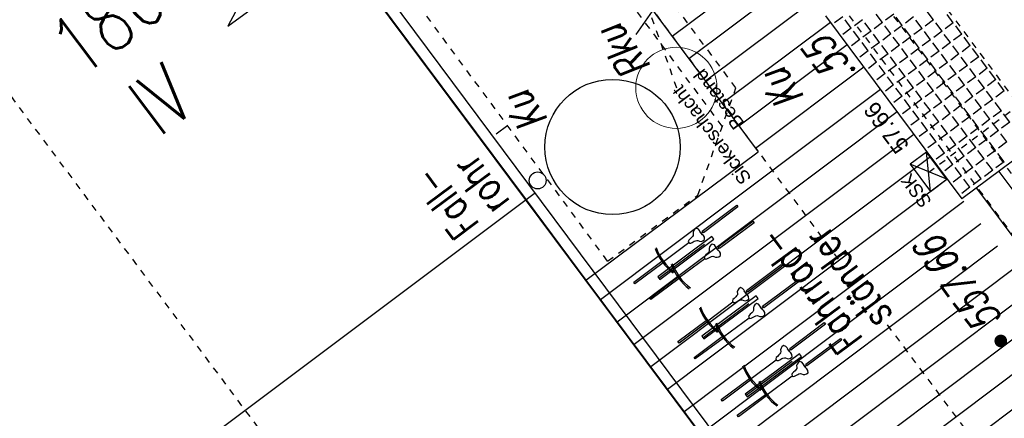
# Model space of a CAD drawing. Header units: metres. Extents: x 2 to 485, y 6 to 594.
# Tile 47 of 176: x 231.47 to 246.03, y 223.47 to 229.36. Entities that reach past the tile are written whole.
import ezdxf
from ezdxf.enums import TextEntityAlignment as Align

# ---------------------------------------------------------------- set-up
doc = ezdxf.new("R2010")
doc.units = ezdxf.units.M
doc.header["$LTSCALE"] = 0.0125
for name, pattern in [('237-14_Züricher Str._GL_3_RW_2014-11-28_bea$0$STRICHLINIE2', [9.525, 6.35, -3.175]), ('250', [0]), ('260241_A_bea$0$GESTRICHELTX2', [0.7, 0.5, -0.2]), ('260241_A_bea$0$PUNKTIERT', [0.2, 0, -0.2]), ('GESTRICHELT', [0.4, 0.2, -0.2]), ('GEWOFAG_Hof 3_141022_Grundriss_bea$0$AUSGEZOGEN', [0])]:
    doc.linetypes.add(name, pattern=pattern)
for name, color, linetype in [('237-14_Züricher Str._GL_3_RW_2014-11-28_bea$0$_GRU_Regenwasser', 150, '237-14_Züricher Str._GL_3_RW_2014-11-28_bea$0$STRICHLINIE2'), ('260241_A_bea$0$B10_GEBAEUDE', 1, 'Continuous'), ('260241_A_bea$0$B13_GEB_ZUBEHOER', 12, 'Continuous'), ('260241_A_bea$0$B14_GEB_ZUB_GESTR', 12, 'Continuous'), ('260241_A_bea$0$B15_GEB_TXT', 12, 'Continuous'), ('260241_A_bea$0$B25_EINFASS_GEPKT', 7, '260241_A_bea$0$PUNKTIERT'), ('260241_A_bea$0$B28_VEINFASS_TXT', 5, 'Continuous'), ('260241_A_bea$0$B34_ZUBEHOER_1', 6, 'Continuous'), ('260241_A_bea$0$B53_HAUPTHOEHEN', 4, 'Continuous'), ('260241_A_bea$0$B54_HOEHEN', 253, 'Continuous'), ('f_baum', 3, 'Continuous'), ('f_entwässerung', 170, 'Continuous'), ('f_fahrrad', 201, 'Continuous'), ('f_fahrradbügel', 152, 'Continuous'), ('f_feuerwehr', 10, 'Continuous'), ('f_schraff', 251, 'Continuous'), ('f_text_100', 7, 'Continuous'), ('f_weg', 2, 'Continuous')]:
    doc.layers.add(name, color=color, linetype=linetype)
doc.layers.add('GEWOFAG_Hof 3_141022_Grundriss_bea$0$STANDARD', color=7, linetype='GEWOFAG_Hof 3_141022_Grundriss_bea$0$AUSGEZOGEN', lineweight=13)
doc.styles.add('260241_A_bea$0$ROMANS', font='ROMANS')
doc.styles.add('GEWOFAG_Hof 3_141022_Grundriss_bea$0$ARIAL', font='arial.ttf')

# ---------------------------------------------------------------- blocks, each defined once
blk = doc.blocks.new('260241_A_bea$0$HOEHENPKT_ZENTR')
at = {"const_width": 0.75}
blk.add_lwpolyline([(-0.375, 0, 1), (0.375, 0, 1)], format="xyb", close=True, dxfattribs=at)

msp = doc.modelspace()

# ---------------------------------------------------------------- linework, layer by layer
at = {"color": 252}
msp.add_ellipse((239.132, 226.983), major_axis=(0.0884, 0.0884), ratio=1, start_param=5.497787, end_param=11.780972, dxfattribs=at)
at = {"layer": '237-14_Züricher Str._GL_3_RW_2014-11-28_bea$0$_GRU_Regenwasser', "ltscale": 0.05}
for p, q in [((241.189, 228.348), (238.638, 235.542)), ((244.914, 227.105), (246.643, 228.396))]:
    msp.add_line(p, q, dxfattribs=at)
at = {"layer": '260241_A_bea$0$B10_GEBAEUDE', "color": 7, "linetype": 'Continuous'}
for p, q in [((241.94, 222.7), (236.48, 230.019)), ((239.098, 226.798), (230.479, 220.336))]:
    msp.add_line(p, q, dxfattribs=at)
at = {"layer": '260241_A_bea$0$B13_GEB_ZUBEHOER', "color": 7, "linetype": 'Continuous'}
for p, q in [((235.6, 231.222), (234.551, 229.262)), ((234.551, 229.262), (236.168, 230.449)), ((242.112, 222.753), (236.594, 230.158))]:
    msp.add_line(p, q, dxfattribs=at)
at = {"layer": '260241_A_bea$0$B14_GEB_ZUB_GESTR', "color": 7, "linetype": '260241_A_bea$0$GESTRICHELTX2'}
msp.add_line((199.772, 270.54), (242.092, 213.82), dxfattribs=at)
at = {"layer": '260241_A_bea$0$B25_EINFASS_GEPKT', "color": 7, "linetype": '260241_A_bea$0$PUNKTIERT', "ltscale": 0.5}
for p, q in [((239.788, 234.704), (246.867, 225.222)), ((241.877, 232.77), (254.222, 216.282)), ((242.062, 228.35), (239.936, 231.215)), ((241.86, 227.783), (239.385, 231.119)), ((240.166, 225.791), (237.009, 230.065)), ((241.499, 226.764), (242.062, 228.35)), ((240.166, 225.791), (241.499, 226.764))]:
    msp.add_line(p, q, dxfattribs=at)
at = {"layer": '260241_A_bea$0$B28_VEINFASS_TXT', "color": 252, "linetype": 'Continuous'}
for p, q in [((240.895, 229.585), (240.582, 229.14)), ((238.519, 227.671), (238.693, 227.8))]:
    msp.add_line(p, q, dxfattribs=at)
at = {"layer": '260241_A_bea$0$B34_ZUBEHOER_1', "color": 252, "linetype": 'Continuous'}
for p, q in [((240.921, 225.537), (241.598, 226.042)), ((241.576, 224.66), (242.252, 225.165)), ((242.892, 224.308), (242.215, 223.803))]:
    msp.add_line(p, q, dxfattribs=at)
at = {"layer": 'f_baum'}
msp.add_circle((240.239, 227.477), 1, dxfattribs=at)
at = {"layer": 'f_entwässerung', "color": 170}
for p, q in [((244.88, 227.402), (244.64, 227.222)), ((245.179, 227.001), (244.88, 227.402)), ((244.939, 226.821), (244.88, 227.402)), ((244.64, 227.222), (244.939, 226.821)), ((245.179, 227.001), (244.64, 227.222)), ((244.939, 226.821), (245.179, 227.001))]:
    msp.add_line(p, q, dxfattribs=at)
at = {"layer": 'f_fahrrad'}
for p, q in [((241.435, 226.237), (241.429, 226.214)), ((241.429, 226.214), (241.43, 226.187)), ((241.43, 226.187), (241.429, 226.171)), ((241.449, 226.257), (241.435, 226.237)), ((241.473, 226.276), (241.449, 226.257)), ((241.507, 226.264), (241.473, 226.276)), ((241.526, 226.242), (241.507, 226.264)), ((241.534, 226.224), (241.526, 226.242)), ((241.566, 226.181), (241.531, 226.228)), ((241.55, 226.202), (241.534, 226.224)), ((241.55, 226.202), (241.574, 226.221)), ((241.566, 226.181), (241.55, 226.202)), ((241.55, 226.202), (241.55, 226.202)), ((241.55, 226.202), (241.55, 226.202)), ((241.55, 226.202), (241.55, 226.202)), ((241.55, 226.202), (241.55, 226.202)), ((240.993, 225.787), (241.365, 226.064)), ((241.365, 226.098), (241.358, 226.081)), ((241.358, 226.081), (241.364, 226.065)), ((241.364, 226.065), (241.378, 226.054)), ((241.382, 226.115), (241.365, 226.098)), ((241.378, 226.054), (241.396, 226.056)), ((241.405, 226.137), (241.382, 226.115)), ((241.396, 226.056), (241.417, 226.067)), ((241.419, 226.152), (241.405, 226.137)), ((241.417, 226.067), (241.445, 226.083)), ((241.429, 226.171), (241.419, 226.152)), ((241.445, 226.083), (241.463, 226.092)), ((241.463, 226.092), (241.485, 226.096)), ((241.485, 226.096), (241.5, 226.093)), ((241.5, 226.093), (241.525, 226.083)), ((241.525, 226.083), (241.549, 226.082)), ((241.549, 226.082), (241.573, 226.09)), ((241.581, 226.168), (241.566, 226.181)), ((241.573, 226.09), (241.598, 226.108)), ((241.596, 226.143), (241.581, 226.168)), ((241.598, 226.108), (241.596, 226.143)), ((241.71, 226.042), (241.687, 226.023)), ((241.744, 226.03), (241.71, 226.042)), ((241.642, 225.902), (241.619, 225.881)), ((241.656, 225.917), (241.642, 225.902)), ((241.667, 225.937), (241.656, 225.917)), ((241.672, 226.003), (241.666, 225.979)), ((241.666, 225.979), (241.668, 225.952)), ((241.668, 225.952), (241.667, 225.937)), ((241.687, 226.023), (241.672, 226.003)), ((241.763, 226.008), (241.744, 226.03)), ((241.771, 225.99), (241.763, 226.008)), ((241.803, 225.947), (241.768, 225.994)), ((241.787, 225.968), (241.771, 225.99)), ((241.787, 225.968), (241.811, 225.986)), ((241.803, 225.947), (241.787, 225.968)), ((241.787, 225.968), (241.787, 225.968)), ((241.787, 225.968), (241.787, 225.968)), ((241.787, 225.968), (241.787, 225.968)), ((241.787, 225.968), (241.787, 225.968)), ((241.818, 225.933), (241.803, 225.947)), ((241.833, 225.909), (241.818, 225.933)), ((241.835, 225.873), (241.833, 225.909)), ((241.23, 225.553), (241.602, 225.83)), ((241.602, 225.864), (241.595, 225.847)), ((241.595, 225.847), (241.601, 225.831)), ((241.601, 225.831), (241.615, 225.82)), ((241.619, 225.881), (241.602, 225.864)), ((241.615, 225.82), (241.633, 225.822)), ((241.633, 225.822), (241.654, 225.833)), ((241.654, 225.833), (241.682, 225.849)), ((241.682, 225.849), (241.7, 225.858)), ((241.7, 225.858), (241.722, 225.862)), ((241.722, 225.862), (241.737, 225.858)), ((241.737, 225.858), (241.762, 225.849)), ((241.762, 225.849), (241.787, 225.848)), ((241.787, 225.848), (241.81, 225.856)), ((241.81, 225.856), (241.835, 225.873)), ((242.089, 225.36), (242.083, 225.337)), ((242.083, 225.337), (242.085, 225.31)), ((242.104, 225.38), (242.089, 225.36)), ((242.128, 225.399), (242.104, 225.38)), ((242.161, 225.387), (242.128, 225.399)), ((242.18, 225.365), (242.161, 225.387)), ((242.189, 225.347), (242.18, 225.365)), ((242.22, 225.304), (242.185, 225.351)), ((242.204, 225.325), (242.189, 225.347)), ((242.204, 225.325), (242.229, 225.343)), ((242.22, 225.304), (242.204, 225.325)), ((242.204, 225.325), (242.204, 225.325)), ((242.204, 225.325), (242.204, 225.325)), ((242.204, 225.325), (242.204, 225.325)), ((242.204, 225.325), (242.204, 225.325)), ((241.648, 224.91), (242.019, 225.187)), ((242.019, 225.221), (242.012, 225.204)), ((242.012, 225.204), (242.018, 225.188)), ((242.018, 225.188), (242.032, 225.177)), ((242.036, 225.238), (242.019, 225.221)), ((242.032, 225.177), (242.05, 225.179)), ((242.06, 225.26), (242.036, 225.238)), ((242.05, 225.179), (242.072, 225.19)), ((242.073, 225.275), (242.06, 225.26)), ((242.072, 225.19), (242.099, 225.206)), ((242.084, 225.294), (242.073, 225.275)), ((242.085, 225.31), (242.084, 225.294)), ((242.099, 225.206), (242.118, 225.215)), ((242.118, 225.215), (242.139, 225.219)), ((242.139, 225.219), (242.154, 225.216)), ((242.154, 225.216), (242.18, 225.206)), ((242.18, 225.206), (242.204, 225.205)), ((242.204, 225.205), (242.227, 225.213)), ((242.236, 225.291), (242.22, 225.304)), ((242.227, 225.213), (242.253, 225.23)), ((242.25, 225.266), (242.236, 225.291)), ((242.253, 225.23), (242.25, 225.266)), ((242.297, 225.025), (242.273, 225.004)), ((242.311, 225.04), (242.297, 225.025)), ((242.321, 225.06), (242.311, 225.04)), ((242.327, 225.126), (242.32, 225.102)), ((242.32, 225.102), (242.322, 225.075)), ((242.322, 225.075), (242.321, 225.06)), ((242.341, 225.146), (242.327, 225.126)), ((242.365, 225.165), (242.341, 225.146)), ((242.398, 225.152), (242.365, 225.165)), ((242.418, 225.131), (242.398, 225.152)), ((242.426, 225.112), (242.418, 225.131)), ((242.458, 225.07), (242.423, 225.117)), ((242.442, 225.091), (242.426, 225.112)), ((242.442, 225.091), (242.466, 225.109)), ((242.458, 225.07), (242.442, 225.091)), ((242.442, 225.091), (242.442, 225.091)), ((242.442, 225.091), (242.442, 225.091)), ((242.442, 225.091), (242.442, 225.091)), ((242.442, 225.091), (242.442, 225.091)), ((242.473, 225.056), (242.458, 225.07)), ((242.488, 225.032), (242.473, 225.056)), ((242.49, 224.996), (242.488, 225.032)), ((241.885, 224.676), (242.257, 224.953)), ((242.257, 224.986), (242.25, 224.97)), ((242.25, 224.97), (242.256, 224.954)), ((242.256, 224.954), (242.27, 224.943)), ((242.273, 225.004), (242.257, 224.986)), ((242.27, 224.943), (242.288, 224.945)), ((242.288, 224.945), (242.309, 224.956)), ((242.309, 224.956), (242.337, 224.972)), ((242.337, 224.972), (242.355, 224.981)), ((242.355, 224.981), (242.376, 224.985)), ((242.376, 224.985), (242.392, 224.981)), ((242.392, 224.981), (242.417, 224.972)), ((242.417, 224.972), (242.441, 224.971)), ((242.441, 224.971), (242.465, 224.979)), ((242.465, 224.979), (242.49, 224.996)), ((242.729, 224.503), (242.723, 224.48)), ((242.723, 224.48), (242.724, 224.453)), ((242.724, 224.453), (242.723, 224.437)), ((242.743, 224.523), (242.729, 224.503)), ((242.767, 224.542), (242.743, 224.523)), ((242.801, 224.53), (242.767, 224.542)), ((242.82, 224.508), (242.801, 224.53)), ((242.828, 224.49), (242.82, 224.508)), ((242.86, 224.447), (242.825, 224.494)), ((242.844, 224.468), (242.828, 224.49)), ((242.844, 224.468), (242.868, 224.487)), ((242.86, 224.447), (242.844, 224.468)), ((242.844, 224.468), (242.844, 224.468)), ((242.844, 224.468), (242.844, 224.468)), ((242.844, 224.468), (242.844, 224.468)), ((242.844, 224.468), (242.844, 224.468)), ((242.875, 224.434), (242.86, 224.447)), ((242.287, 224.053), (242.659, 224.33)), ((242.659, 224.364), (242.652, 224.347)), ((242.652, 224.347), (242.658, 224.331)), ((242.658, 224.331), (242.672, 224.32)), ((242.676, 224.381), (242.659, 224.364)), ((242.672, 224.32), (242.69, 224.322)), ((242.699, 224.403), (242.676, 224.381)), ((242.69, 224.322), (242.711, 224.333)), ((242.713, 224.418), (242.699, 224.403)), ((242.711, 224.333), (242.739, 224.349)), ((242.723, 224.437), (242.713, 224.418)), ((242.739, 224.349), (242.757, 224.358)), ((242.757, 224.358), (242.779, 224.362)), ((242.779, 224.362), (242.794, 224.359)), ((242.794, 224.359), (242.819, 224.349)), ((242.819, 224.349), (242.843, 224.348)), ((242.843, 224.348), (242.867, 224.356)), ((242.867, 224.356), (242.892, 224.374)), ((242.89, 224.409), (242.875, 224.434)), ((242.892, 224.374), (242.89, 224.409)), ((243.004, 224.308), (242.981, 224.289)), ((243.038, 224.296), (243.004, 224.308)), ((243.057, 224.274), (243.038, 224.296)), ((242.936, 224.168), (242.913, 224.147)), ((242.95, 224.183), (242.936, 224.168)), ((242.961, 224.203), (242.95, 224.183)), ((242.966, 224.269), (242.96, 224.245)), ((242.96, 224.245), (242.962, 224.218)), ((242.962, 224.218), (242.961, 224.203)), ((242.981, 224.289), (242.966, 224.269)), ((243.065, 224.256), (243.057, 224.274)), ((243.097, 224.213), (243.062, 224.26)), ((243.081, 224.234), (243.065, 224.256)), ((243.081, 224.234), (243.105, 224.252)), ((243.097, 224.213), (243.081, 224.234)), ((243.081, 224.234), (243.081, 224.234)), ((243.081, 224.234), (243.081, 224.234)), ((243.081, 224.234), (243.081, 224.234)), ((243.081, 224.234), (243.081, 224.234)), ((243.112, 224.199), (243.097, 224.213)), ((243.127, 224.175), (243.112, 224.199)), ((243.129, 224.139), (243.127, 224.175)), ((242.524, 223.819), (242.896, 224.096)), ((242.896, 224.13), (242.889, 224.113)), ((242.889, 224.113), (242.895, 224.097)), ((242.895, 224.097), (242.909, 224.086)), ((242.913, 224.147), (242.896, 224.13)), ((242.909, 224.086), (242.927, 224.088)), ((242.927, 224.088), (242.948, 224.099)), ((242.948, 224.099), (242.976, 224.115)), ((242.976, 224.115), (242.994, 224.124)), ((242.994, 224.124), (243.016, 224.128)), ((243.016, 224.128), (243.031, 224.124)), ((243.031, 224.124), (243.056, 224.115)), ((243.056, 224.115), (243.081, 224.114)), ((243.081, 224.114), (243.104, 224.122)), ((243.104, 224.122), (243.129, 224.139))]:
    msp.add_line(p, q, dxfattribs=at)
for points in [[(242.092, 226.591), (241.582, 226.21), (241.564, 226.234), (242.074, 226.615)], [(242.33, 226.357), (241.819, 225.976), (241.801, 226), (242.312, 226.381)], [(240.985, 225.765), (240.569, 225.455), (240.552, 225.479), (240.967, 225.789)], [(242.747, 225.714), (242.236, 225.333), (242.218, 225.357), (242.729, 225.738)], [(241.222, 225.531), (240.807, 225.221), (240.789, 225.245), (241.204, 225.555)], [(242.984, 225.48), (242.474, 225.099), (242.456, 225.123), (242.966, 225.504)], [(241.639, 224.888), (241.224, 224.578), (241.206, 224.602), (241.621, 224.912)], [(243.386, 224.857), (242.876, 224.476), (242.858, 224.5), (243.368, 224.881)], [(241.877, 224.653), (241.461, 224.344), (241.443, 224.368), (241.859, 224.677)], [(243.624, 224.623), (243.113, 224.242), (243.095, 224.266), (243.606, 224.647)], [(242.279, 224.031), (241.863, 223.721), (241.846, 223.745), (242.261, 224.055)], [(242.516, 223.797), (242.101, 223.487), (242.083, 223.511), (242.498, 223.821)]]:
    msp.add_lwpolyline(points, close=True, dxfattribs=at)
for centre, radius, start, end in [((241.604, 226.243), 0.783, 199.8541, 233.2623), ((241.604, 226.243), 0.763, 199.3978, 233.7088), ((241.842, 226.009), 0.763, 199.3978, 233.7088), ((241.842, 226.009), 0.783, 199.8541, 233.2623), ((242.259, 225.366), 0.783, 199.8541, 233.2623), ((242.259, 225.366), 0.763, 199.3978, 233.7088), ((242.496, 225.132), 0.763, 199.3978, 233.7088), ((242.496, 225.132), 0.783, 199.8541, 233.2623), ((242.898, 224.509), 0.783, 199.8541, 233.2623), ((242.898, 224.509), 0.763, 199.3978, 233.7088), ((243.136, 224.275), 0.783, 199.8541, 233.2623), ((243.136, 224.275), 0.763, 199.3978, 233.7088)]:
    msp.add_arc(centre, radius, start, end, dxfattribs=at)
at = {"layer": 'f_fahrradbügel', "linetype": '250'}
for p, q in [((241.708, 226.154), (240.906, 225.557)), ((240.936, 225.517), (241.738, 226.114)), ((241.738, 226.114), (241.708, 226.154)), ((240.906, 225.557), (240.936, 225.517)), ((242.363, 225.277), (241.561, 224.68)), ((241.59, 224.64), (242.393, 225.237)), ((242.393, 225.237), (242.363, 225.277)), ((241.561, 224.68), (241.59, 224.64)), ((243.002, 224.42), (242.2, 223.823)), ((242.23, 223.783), (243.032, 224.38)), ((243.032, 224.38), (243.002, 224.42)), ((242.2, 223.823), (242.23, 223.783))]:
    msp.add_line(p, q, dxfattribs=at)
at = {"layer": 'f_feuerwehr', "linetype": 'GESTRICHELT'}
for p, q in [((240.885, 235.274), (246.387, 227.902)), ((237.303, 234.242), (243.582, 225.809)), ((244.3, 224.847), (258.562, 205.739))]:
    msp.add_line(p, q, dxfattribs=at)
at = {"layer": 'f_schraff', "linetype": 'Continuous'}
for p, q in [((242.718, 230.31), (241.122, 229.111)), ((242.965, 229.98), (241.368, 228.78)), ((243.212, 229.649), (241.614, 228.449)), ((243.642, 229.401), (243.52, 229.31)), ((244.229, 229.316), (244.138, 229.438)), ((244.397, 229.441), (244.275, 229.35)), ((244.522, 229.273), (244.431, 229.396)), ((244.69, 229.399), (244.568, 229.308)), ((244.983, 229.356), (244.892, 229.478)), ((245.276, 229.314), (245.185, 229.436)), ((243.459, 229.318), (241.861, 228.118)), ((243.767, 229.233), (243.676, 229.356)), ((243.935, 229.359), (243.813, 229.268)), ((244.061, 229.191), (243.97, 229.313)), ((244.229, 229.316), (244.107, 229.225)), ((244.354, 229.148), (244.263, 229.27)), ((244.522, 229.273), (244.4, 229.182)), ((244.815, 229.231), (244.724, 229.353)), ((244.983, 229.356), (244.861, 229.265)), ((245.109, 229.188), (245.017, 229.31)), ((245.276, 229.314), (245.154, 229.222)), ((245.402, 229.146), (245.311, 229.268)), ((243.767, 229.233), (243.645, 229.142)), ((243.893, 229.065), (243.802, 229.188)), ((244.061, 229.191), (243.939, 229.1)), ((244.186, 229.023), (244.095, 229.145)), ((244.354, 229.148), (244.232, 229.057)), ((244.479, 228.98), (244.388, 229.102)), ((244.647, 229.106), (244.525, 229.014)), ((244.647, 229.106), (244.556, 229.228)), ((244.815, 229.231), (244.693, 229.14)), ((244.941, 229.063), (244.849, 229.185)), ((245.109, 229.188), (244.986, 229.097)), ((245.234, 229.02), (245.143, 229.142)), ((245.402, 229.146), (245.28, 229.054)), ((245.527, 228.978), (245.436, 229.1)), ((243.706, 228.987), (242.107, 227.787)), ((243.893, 229.065), (243.771, 228.974)), ((244.018, 228.898), (243.927, 229.02)), ((244.186, 229.023), (244.064, 228.932)), ((244.311, 228.855), (244.22, 228.977)), ((244.479, 228.98), (244.357, 228.889)), ((244.773, 228.938), (244.681, 229.06)), ((244.941, 229.063), (244.818, 228.972)), ((245.066, 228.895), (244.975, 229.017)), ((245.234, 229.02), (245.112, 228.929)), ((245.359, 228.852), (245.268, 228.974)), ((245.527, 228.978), (245.405, 228.886)), ((244.018, 228.898), (243.896, 228.806)), ((244.143, 228.73), (244.052, 228.852)), ((244.311, 228.855), (244.189, 228.764)), ((244.437, 228.687), (244.346, 228.809)), ((244.605, 228.812), (244.483, 228.721)), ((244.605, 228.812), (244.514, 228.934)), ((244.773, 228.938), (244.65, 228.846)), ((244.898, 228.77), (244.807, 228.892)), ((245.066, 228.895), (244.944, 228.804)), ((245.191, 228.727), (245.1, 228.849)), ((245.359, 228.852), (245.237, 228.761)), ((245.484, 228.684), (245.393, 228.806)), ((245.652, 228.81), (245.53, 228.719)), ((245.652, 228.81), (245.561, 228.932)), ((244.143, 228.73), (244.021, 228.638)), ((244.269, 228.562), (244.178, 228.684)), ((244.437, 228.687), (244.315, 228.596)), ((244.73, 228.644), (244.639, 228.766)), ((244.898, 228.77), (244.776, 228.678)), ((245.023, 228.602), (244.932, 228.724)), ((245.191, 228.727), (245.069, 228.636)), ((245.316, 228.559), (245.225, 228.681)), ((245.484, 228.684), (245.362, 228.593)), ((245.778, 228.642), (245.687, 228.764)), ((243.952, 228.656), (242.353, 227.455)), ((244.269, 228.562), (244.147, 228.47)), ((244.394, 228.394), (244.303, 228.516)), ((244.562, 228.519), (244.44, 228.428)), ((244.562, 228.519), (244.471, 228.641)), ((244.73, 228.644), (244.608, 228.553)), ((244.855, 228.476), (244.764, 228.599)), ((245.023, 228.602), (244.901, 228.511)), ((245.149, 228.434), (245.057, 228.556)), ((245.316, 228.559), (245.194, 228.468)), ((245.61, 228.516), (245.488, 228.425)), ((245.61, 228.516), (245.519, 228.639)), ((245.778, 228.642), (245.656, 228.551)), ((245.903, 228.474), (245.812, 228.596)), ((244.394, 228.394), (244.272, 228.303)), ((244.687, 228.351), (244.596, 228.473)), ((244.855, 228.476), (244.733, 228.385)), ((244.981, 228.308), (244.889, 228.431)), ((245.149, 228.434), (245.026, 228.343)), ((245.274, 228.266), (245.183, 228.388)), ((245.442, 228.391), (245.32, 228.3)), ((245.442, 228.391), (245.351, 228.513)), ((245.735, 228.348), (245.644, 228.471)), ((245.903, 228.474), (245.781, 228.383)), ((246.028, 228.306), (245.937, 228.428)), ((244.199, 228.326), (240.062, 225.218)), ((244.519, 228.226), (244.397, 228.135)), ((244.519, 228.226), (244.428, 228.348)), ((244.687, 228.351), (244.565, 228.26)), ((244.813, 228.183), (244.722, 228.305)), ((244.981, 228.308), (244.858, 228.217)), ((245.106, 228.14), (245.015, 228.263)), ((245.274, 228.266), (245.152, 228.175)), ((245.567, 228.223), (245.476, 228.345)), ((245.735, 228.348), (245.613, 228.257)), ((245.86, 228.18), (245.769, 228.303)), ((246.028, 228.306), (245.906, 228.215)), ((244.645, 228.058), (244.554, 228.18)), ((244.813, 228.183), (244.69, 228.092)), ((244.938, 228.015), (244.847, 228.137)), ((245.106, 228.14), (244.984, 228.049)), ((245.231, 227.973), (245.14, 228.095)), ((245.399, 228.098), (245.277, 228.007)), ((245.399, 228.098), (245.308, 228.22)), ((245.567, 228.223), (245.445, 228.132)), ((245.692, 228.055), (245.601, 228.177)), ((245.86, 228.18), (245.738, 228.089)), ((245.986, 228.013), (245.895, 228.135)), ((244.446, 227.995), (240.309, 224.887)), ((244.645, 228.058), (244.523, 227.967)), ((244.77, 227.89), (244.679, 228.012)), ((244.938, 228.015), (244.816, 227.924)), ((245.063, 227.847), (244.972, 227.969)), ((245.231, 227.973), (245.109, 227.881)), ((245.524, 227.93), (245.433, 228.052)), ((245.692, 228.055), (245.57, 227.964)), ((245.818, 227.887), (245.727, 228.009)), ((245.986, 228.013), (245.864, 227.921)), ((246.111, 227.845), (246.02, 227.967)), ((244.77, 227.89), (244.648, 227.799)), ((244.895, 227.722), (244.804, 227.844)), ((245.063, 227.847), (244.941, 227.756)), ((245.189, 227.679), (245.097, 227.801)), ((245.357, 227.805), (245.234, 227.713)), ((245.357, 227.805), (245.265, 227.927)), ((245.524, 227.93), (245.402, 227.839)), ((245.65, 227.762), (245.559, 227.884)), ((245.818, 227.887), (245.696, 227.796)), ((245.943, 227.719), (245.852, 227.841)), ((246.111, 227.845), (245.989, 227.753)), ((244.693, 227.664), (240.556, 224.556)), ((244.895, 227.722), (244.773, 227.631)), ((245.021, 227.554), (244.929, 227.676)), ((245.189, 227.679), (245.066, 227.588)), ((245.482, 227.637), (245.391, 227.759)), ((245.65, 227.762), (245.528, 227.671)), ((245.775, 227.594), (245.684, 227.716)), ((245.943, 227.719), (245.821, 227.628)), ((246.068, 227.551), (245.977, 227.673)), ((245.021, 227.554), (244.898, 227.463)), ((245.146, 227.386), (245.055, 227.508)), ((245.314, 227.511), (245.192, 227.42)), ((245.314, 227.511), (245.223, 227.633)), ((245.482, 227.637), (245.36, 227.545)), ((245.607, 227.469), (245.516, 227.591)), ((245.775, 227.594), (245.653, 227.503)), ((245.9, 227.426), (245.809, 227.548)), ((246.068, 227.551), (245.946, 227.46)), ((245.146, 227.386), (245.024, 227.295)), ((245.439, 227.343), (245.348, 227.465)), ((245.607, 227.469), (245.485, 227.378)), ((245.732, 227.301), (245.641, 227.423)), ((245.9, 227.426), (245.778, 227.335)), ((246.026, 227.258), (245.935, 227.38)), ((244.94, 227.333), (240.803, 224.226)), ((245.271, 227.218), (245.149, 227.127)), ((245.271, 227.218), (245.18, 227.34)), ((245.439, 227.343), (245.317, 227.252)), ((245.565, 227.175), (245.473, 227.298)), ((245.732, 227.301), (245.61, 227.21)), ((245.858, 227.133), (245.767, 227.255)), ((246.026, 227.258), (245.904, 227.167)), ((245.397, 227.05), (245.305, 227.172)), ((245.565, 227.175), (245.442, 227.084)), ((245.69, 227.007), (245.599, 227.13)), ((245.858, 227.133), (245.736, 227.042)), ((245.896, 227.081), (245.892, 227.087)), ((245.949, 227.117), (246.695, 226.117)), ((245.187, 227.003), (241.049, 223.895)), ((245.397, 227.05), (245.274, 226.959)), ((245.522, 226.882), (245.431, 227.004)), ((245.69, 227.007), (245.568, 226.916)), ((245.729, 226.956), (245.724, 226.962)), ((245.522, 226.882), (245.4, 226.791)), ((245.561, 226.83), (245.556, 226.836)), ((245.617, 226.871), (246.364, 225.87)), ((245.434, 226.672), (241.296, 223.564)), ((245.681, 226.341), (241.543, 223.233)), ((245.928, 226.01), (241.79, 222.903)), ((246.174, 225.679), (242.037, 222.572)), ((246.421, 225.349), (242.284, 222.241)), ((246.668, 225.018), (242.531, 221.91)), ((246.915, 224.687), (242.778, 221.58)), ((247.162, 224.356), (243.025, 221.249))]:
    msp.add_line(p, q, dxfattribs=at)
at = {"layer": 'f_weg'}
for p, q in [((229.611, 239.26), (238.96, 226.694)), ((239.242, 231.637), (242.39, 227.406)), ((243.386, 229.416), (245.403, 226.713)), ((248.209, 228.806), (245.403, 226.713)), ((239.846, 225.507), (242.39, 227.406)), ((238.96, 226.694), (239.846, 225.507)), ((239.846, 225.507), (243.361, 220.799))]:
    msp.add_line(p, q, dxfattribs=at)
at = {"layer": 'GEWOFAG_Hof 3_141022_Grundriss_bea$0$STANDARD', "color": 7, "linetype": 'GEWOFAG_Hof 3_141022_Grundriss_bea$0$AUSGEZOGEN', "lineweight": 13}
msp.add_circle((241.182, 228.352), 0.6, dxfattribs=at)

# ---------------------------------------------------------------- block references
at = {"layer": '260241_A_bea$0$B54_HOEHEN', "color": 252, "xscale": 0.125, "yscale": 0.125}
msp.add_blockref('260241_A_bea$0$HOEHENPKT_ZENTR', (245.978, 224.61), dxfattribs=at)

# ---------------------------------------------------------------- texts
at = {"layer": '260241_A_bea$0$B15_GEB_TXT', "color": 7, "style": '260241_A_bea$0$ROMANS', "width": 0.75}
for s, p in [('186', (232.363, 228.478)), ('IV', (233.531, 227.607))]:
    msp.add_text(s, height=0.875, rotation=36.9486, dxfattribs=at).set_placement(p)
at = {"layer": '260241_A_bea$0$B28_VEINFASS_TXT', "color": 252, "style": '260241_A_bea$0$ROMANS', "oblique": 15, "width": 0.75}
for s, rotation, p in [('Rku', 126.4364, (240.573, 229.001)), ('Ku', 125.3767, (242.92, 228.454)), ('Ku', 125.3767, (239.129, 228.118))]:
    msp.add_text(s, height=0.45, rotation=rotation, dxfattribs=at).set_placement(p, align=Align.CENTER)
at = {"layer": '260241_A_bea$0$B34_ZUBEHOER_1', "color": 252, "style": '260241_A_bea$0$ROMANS', "width": 0.75}
for s, rotation, p in [('rohr', 126.6418, (238.735, 226.668)), ('Fall-', 126.6418, (238.284, 226.332)), ('ständer', 126.3134, (244.393, 224.987)), ('Fahrrad-', 126.3134, (243.952, 224.637))]:
    msp.add_text(s, height=0.45, rotation=rotation, dxfattribs=at).set_placement(p)
at = {"layer": '260241_A_bea$0$B53_HAUPTHOEHEN', "color": 252, "style": '260241_A_bea$0$ROMANS', "oblique": 15, "width": 0.75}
msp.add_text('557.66', height=0.45, rotation=126.6418, dxfattribs=at).set_placement((245.835, 224.802), align=Align.MIDDLE_LEFT)
at = {"layer": '260241_A_bea$0$B54_HOEHEN', "color": 252, "style": '260241_A_bea$0$ROMANS', "oblique": 15, "width": 0.75}
msp.add_text('.55', height=0.45, rotation=126.744, dxfattribs=at).set_placement((243.238, 229.028), align=Align.MIDDLE_RIGHT)
at = {"layer": 'f_entwässerung', "color": 170}
msp.add_text('SSK', height=0.2, rotation=126.7276, dxfattribs=at).set_placement((244.966, 226.676))
at = {"layer": 'f_text_100'}
msp.add_text('57.66', height=0.25, rotation=126.7276, dxfattribs=at).set_placement((244.635, 227.5))
at = {"layer": 'GEWOFAG_Hof 3_141022_Grundriss_bea$0$STANDARD', "color": 7, "linetype": 'GEWOFAG_Hof 3_141022_Grundriss_bea$0$AUSGEZOGEN', "lineweight": 13, "insert": (241.102, 228.292), "char_height": 0.2, "width": 1.84702, "attachment_point": 3, "rotation": 126.7221, "line_spacing_factor": 1.204819, "style": 'GEWOFAG_Hof 3_141022_Grundriss_bea$0$ARIAL'}
msp.add_mtext('{\\fArial|i0|b0;\\H0.200000;\\W1.000000;\\C7;Sickerschacht}\\P{\\fArial|i0|b0;\\H0.200000;\\W1.000000;\\C7;Bestand}\\P', dxfattribs=at)

doc.saveas('drawing.dxf')
